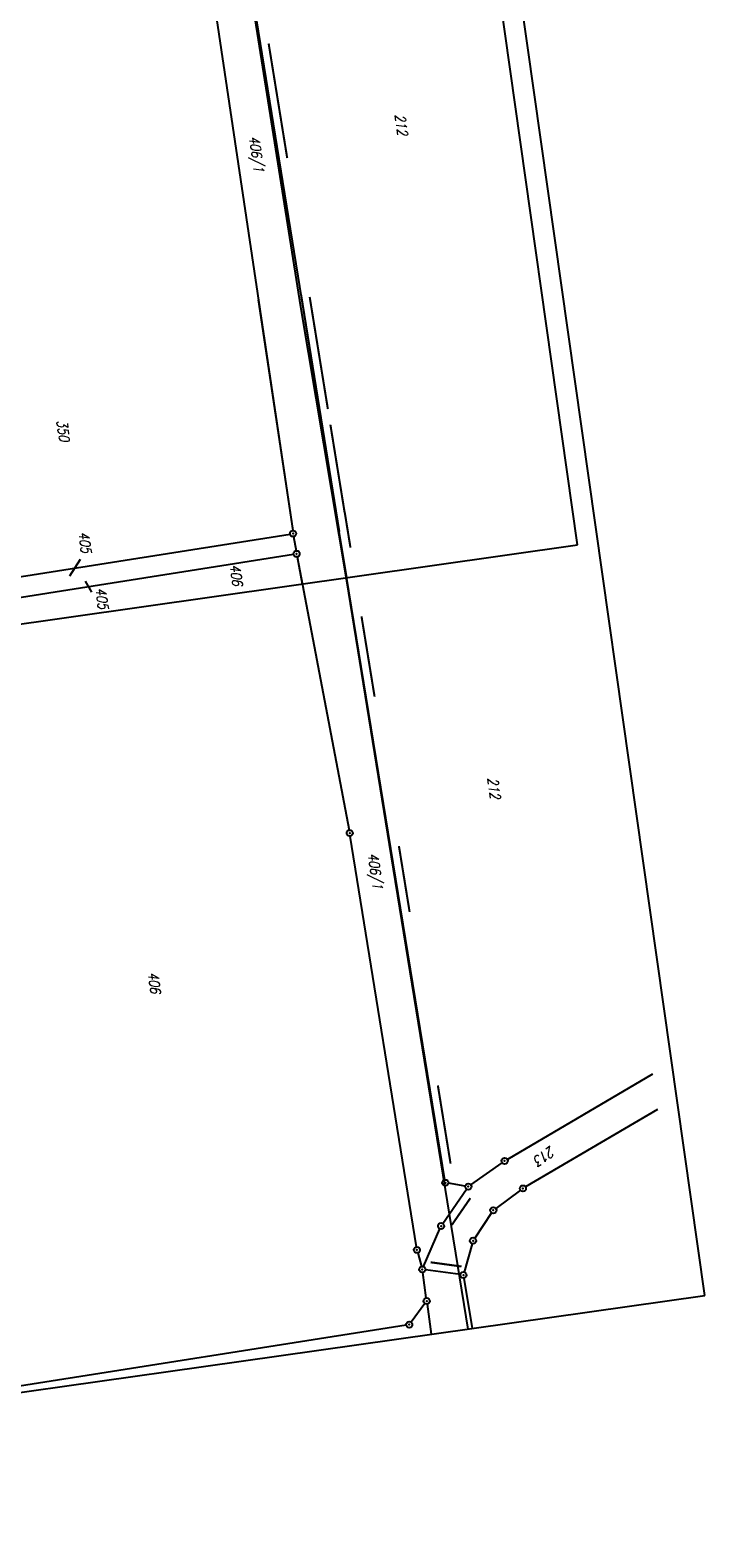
# Model space of a CAD drawing. Extents: x 446457 to 447032, y 444506 to 445688.
# Tile 30 of 83: x 446869 to 447032, y 444506 to 444872. Entities that reach past the tile are written whole.
import ezdxf

# ---------------------------------------------------------------- set-up
doc = ezdxf.new("R2010")
doc.units = 0
doc.header["$LTSCALE"] = 2
doc.header["$MEASUREMENT"] = 0
doc.linetypes.add('AUSGEZOGEN', pattern=[0])
doc.linetypes.add('GEMARKBAB', pattern=[3.7, 2, -0.5, 0.1, -0.5, 0.1, -0.5])
doc.layers.get('0').update_dxf_attribs({"linetype": 'AUSGEZOGEN'})
for name, color, linetype in [('203-FLSTNR', 8, 'AUSGEZOGEN'), ('203-GEMARKGRZ', 7, 'GEMARKBAB'), ('203-GRENZL', 8, 'AUSGEZOGEN'), ('203-GRENZP', 8, 'AUSGEZOGEN'), ('204-FLSTNR', 8, 'AUSGEZOGEN'), ('204-GEMARKGRZ', 7, 'GEMARKBAB'), ('204-GRENZL', 8, 'AUSGEZOGEN'), ('204-GRENZP', 8, 'AUSGEZOGEN'), ('FBRTOP', 250, 'AUSGEZOGEN'), ('Planeinteilung', 250, 'CONTINUOUS'), ('RAHMEN', 7, 'AUSGEZOGEN'), ('STROMLTG', 4, 'AUSGEZOGEN')]:
    doc.layers.add(name, color=color, linetype=linetype)
doc.styles.add('ROMANS', font='romans.shx', dxfattribs={"width": 0.8})

# ---------------------------------------------------------------- blocks, each defined once
blk = doc.blocks.new('1135420')
for p, q in [((1135, 420), (0, 420)), ((1135, 297), (1135, 420)), ((1135, 0), (1135, 297))]:
    blk.add_line(p, q)
at = {"layer": 'RAHMEN'}
for p, q in [((950, 415), (25, 415)), ((950, 5), (950, 415))]:
    blk.add_line(p, q, dxfattribs=at)
blk = doc.blocks.new('GST')
at = {"color": 0}
blk.add_circle((0, 0), 0.75, dxfattribs=at)
blk.add_point((0, 0), dxfattribs=at)

msp = doc.modelspace()

# ---------------------------------------------------------------- linework, layer by layer
at = {"layer": '203-FLSTNR'}
msp.add_line((446880.66, 444743.65), (446878.1, 444739.61), dxfattribs=at)
at = {"layer": '203-GEMARKGRZ', "const_width": 0.5, "flags": 128}
for points in [[(446926.44, 444869.11), (446930.95, 444841.26)], [(446937.72, 444799.42), (446940.83, 444780.23)], [(446944.95, 444754.98), (446946.32, 444746.53)]]:
    msp.add_lwpolyline(points, dxfattribs=at)
at = {"layer": '203-GRENZL'}
for p, q in [((446909.34, 444962.18), (446943.61, 444750.5)), ((446911.8, 444888.24), (446932.28, 444750.71)), ((446839.16, 444735.22), (446931.65, 444749.85)), ((446932.51, 444749.23), (446933.1, 444745.77)), ((446945.45, 444739.24), (446943.61, 444750.5)), ((446838.37, 444730.03), (446932.48, 444744.91)), ((446933.36, 444744.29), (446934.62, 444737.7))]:
    msp.add_line(p, q, dxfattribs=at)
at = {"layer": '204-FLSTNR'}
msp.add_line((446881.85, 444738.35), (446883.4, 444735.74), dxfattribs=at)
at = {"layer": '204-GEMARKGRZ', "const_width": 0.5, "flags": 128}
for points in [[(446936.41, 444807.49), (446938.06, 444797.31)], [(446941.44, 444776.44), (446944.92, 444754.98)], [(446952.18, 444710.3), (446949, 444729.82)], [(446960.69, 444657.96), (446958.09, 444673.97)], [(446970.64, 444596.76), (446967.55, 444615.76)], [(446970.96, 444581.87), (446975.45, 444588.38)], [(446973.3, 444571.75), (446965.79, 444572.77)]]:
    msp.add_lwpolyline(points, dxfattribs=at)
at = {"layer": '204-GRENZL'}
for p, q in [((446923.93, 444806.8), (446932.28, 444750.71)), ((446934.26, 444808.27), (446943.61, 444750.5)), ((446839.16, 444735.22), (446931.65, 444749.85)), ((446932.51, 444749.23), (446933.1, 444745.77)), ((446969.25, 444592.85), (446943.61, 444750.5)), ((446838.37, 444730.03), (446932.48, 444744.91)), ((446933.36, 444744.29), (446946.02, 444677.87)), ((446962.34, 444576.53), (446946.28, 444676.39)), ((447019.73, 444618.53), (446984.43, 444597.8)), ((447020.94, 444609.95), (446988.86, 444591.1)), ((446975.55, 444591.6), (446983.17, 444596.99)), ((446968.77, 444582.21), (446974.51, 444590.55)), ((446974.2, 444591.3), (446970.11, 444591.98)), ((446987.61, 444590.28), (446981.61, 444585.86)), ((446980.6, 444584.79), (446976.51, 444578.63)), ((446964.07, 444571.72), (446968.04, 444580.9)), ((446975.89, 444577.29), (446973.97, 444570.39)), ((446962.66, 444575.07), (446963.57, 444571.75)), ((446964.74, 444564.09), (446963.87, 444570.29)), ((446973.03, 444569.77), (446964.51, 444570.93)), ((446973.89, 444568.93), (446975.85, 444556.7)), ((446964.39, 444562.75), (446961.04, 444558.22)), ((446964.94, 444562.61), (446965.96, 444555.29)), ((446959.85, 444557.5), (446861.28, 444541.93))]:
    msp.add_line(p, q, dxfattribs=at)
at = {"layer": 'FBRTOP', "const_width": 0.5}
for points in [[(446727.61, 445203.66, 0.000005), (446731.55, 445175.83, 0.000006)], [(446734.44, 445155.44, 0.000005), (446738.34, 445127.87, 0.000006), (446741.35, 445106.67, 0.000262)], [(446769.38, 444909.08, 0.000143), (446772.83, 444884.71, 0.000117), (446776.4, 444859.65, -0.00009), (446779.96, 444834.59, -0.000035), (446781.73, 444822.09, -0.000036), (446783.44, 444810.04, -0.000285), (446784.88, 444799.82, 0.000197), (446786.97, 444785, 0.000526), (446790.16, 444762.56, -0.000443), (446793.96, 444735.9, -0.000393), (446797.87, 444708.16, 0.000518), (446800.84, 444687.14, 0.000013), (446804.38, 444662.22, 0.000014), (446807.84, 444637.9, 0.000003), (446809.64, 444625.26, 0.000005), (446810.73, 444617.58, 0.000318)]]:
    msp.add_lwpolyline(points, format="xyb", dxfattribs=at)
at = {"layer": 'STROMLTG', "flags": 128}
msp.add_lwpolyline([(446923.12, 444875.1), (446934.14, 444805.09), (446945.33, 444738.47), (446956.23, 444671.34), (446974.8, 444556.55)], dxfattribs=at)

# ---------------------------------------------------------------- block references
at = {"layer": '203-GRENZP', "rotation": 278.0670990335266}
for p in [(446932.39, 444749.97), (446933.22, 444745.03)]:
    msp.add_blockref('GST', p, dxfattribs=at)
at = {"layer": '204-GRENZP', "rotation": 278.0670990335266}
for p in [(446932.39, 444749.97), (446933.22, 444745.03), (446946.16, 444677.13), (446983.78, 444597.42), (446969.37, 444592.11), (446974.94, 444591.17), (446988.21, 444590.72), (446981.01, 444585.41), (446968.34, 444581.59), (446962.46, 444575.79), (446976.09, 444578.01), (446963.77, 444571.03), (446973.77, 444569.67), (446964.84, 444563.35), (446960.59, 444557.62)]:
    msp.add_blockref('GST', p, dxfattribs=at)
at = {"layer": 'Planeinteilung', "linetype": 'Continuous', "rotation": 278.0670990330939}
msp.add_blockref('1135420', (446457.28, 445629.54), dxfattribs=at)

# ---------------------------------------------------------------- texts
at = {"layer": '203-FLSTNR', "style": 'ROMANS', "oblique": 15, "width": 0.8}
for s, p in [('212', (446957.04, 444851.78)), ('406/1', (446921.65, 444846.46)), ('405', (446880.22, 444750.24)), ('406', (446916.99, 444742.29))]:
    msp.add_text(s, height=2.5, rotation=278.0671, dxfattribs=at).set_placement(p)
at = {"layer": '204-FLSTNR', "style": 'ROMANS', "oblique": 15, "width": 0.8}
for s, rotation, p in [('350', 278.0671, (446874.91, 444777.42)), ('405', 278.0671, (446884.35, 444736.62)), ('212', 278.0671, (446979.59, 444690.46)), ('406/1', 278.0671, (446950.52, 444672.13)), ('406', 278.0671, (446897.08, 444643.18)), ('213', 214.6986, (446994.95, 444601.13))]:
    msp.add_text(s, height=2.5, rotation=rotation, dxfattribs=at).set_placement(p)

doc.saveas('drawing.dxf')
